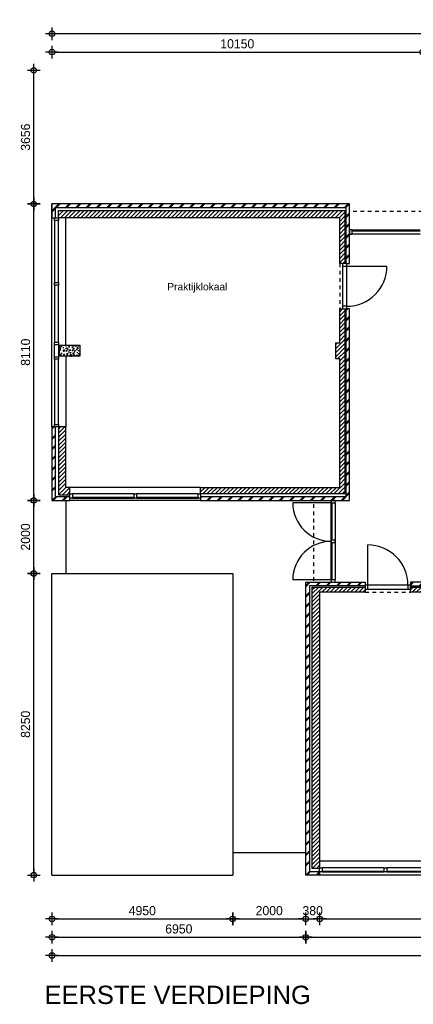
# Model space of a CAD drawing. Header units: millimetres. Extents: x 19739 to 200370, y 9101 to 232948.
# Tile 36 of 39: x 134393 to 145173, y 206010 to 232948. Entities that reach past the tile are written whole.
import ezdxf

# ---------------------------------------------------------------- set-up
doc = ezdxf.new("R2010")
doc.units = ezdxf.units.MM
doc.header["$LTSCALE"] = 100
doc.linetypes.add('HIDDEN1', pattern=[2, 1, -1])
for name, color, linetype in [('ALG18', 1, 'Continuous'), ('BET25', 2, 'Continuous'), ('HATCH', 1, 'Continuous'), ('INRICHTING', 1, 'Continuous'), ('KOZ18', 1, 'Continuous'), ('KOZ25', 2, 'Continuous'), ('MAAT', 1, 'Continuous'), ('MET18', 1, 'Continuous'), ('MET25', 2, 'Continuous'), ('STIP18', 1, 'HIDDEN1')]:
    doc.layers.add(name, color=color, linetype=linetype)
doc.styles.add('Arial', font='ARIAL.TTF')
doc.styles.add('TSFONT', font='tsfont.shx')
doc.dimstyles.new('MS-100', dxfattribs={"dimscale": 100, "dimtxt": 2.5, "dimasz": 1, "dimexe": 2, "dimexo": 3, "dimgap": 1, "dimtad": 1, "dimdec": 0, "dimzin": 1, "dimdsep": 46, "dimtxsty": 'TSFONT', "dimblk": 'CIRKEL', "dimcen": 1, "dimse1": 1, "dimse2": 1, "dimclrd": 1, "dimclre": 1, "dimclrt": 3, "dimadec": 0, "dimazin": 0, "dimtfac": 1.2, "dimtdec": 0, "dimtix": 1, "dimtmove": 2, "dimatfit": 3, "dimldrblk": 'CIRKEL', "dimfxl": 0, "dimtolj": 1, "dimtzin": 1, "dimarcsym": 0})

# ---------------------------------------------------------------- blocks, each defined once
blk = doc.blocks.new('CIRKEL')
for p, q in [((-1.75, 0), (1.75, 0)), ((0, -1.75), (0, 1.75))]:
    blk.add_line(p, q)
blk.add_circle((0, 0), 0.75)
blk = doc.blocks.new('*D63')
at = {"layer": 'Defpoints', "color": 0}
for p in [(135277, 209546), (160747, 208646), (160747, 207346)]:
    blk.add_point(p, dxfattribs=at)
at = {"layer": 'MAAT', "color": 1, "lineweight": -2}
blk.add_line((135377, 207346), (160647, 207346), dxfattribs=at)
at = {"layer": 'MAAT', "color": 1, "lineweight": -2, "xscale": 100, "yscale": 100, "zscale": 100, "rotation": 180}
blk.add_blockref('CIRKEL', (135277, 207346), dxfattribs=at)
at = {"layer": 'MAAT', "color": 1, "lineweight": -2, "xscale": 100, "yscale": 100, "zscale": 100}
blk.add_blockref('CIRKEL', (160747, 207346), dxfattribs=at)
at = {"layer": 'MAAT', "color": 3, "insert": (148012, 207571), "char_height": 250, "attachment_point": 5, "style": 'TSFONT'}
blk.add_mtext('\\A1;25470', dxfattribs=at)
blk = doc.blocks.new('*D64')
at = {"layer": 'Defpoints', "color": 0}
for p in [(135277, 209546), (140227, 209546), (140227, 208346)]:
    blk.add_point(p, dxfattribs=at)
at = {"layer": 'MAAT', "color": 1, "lineweight": -2}
blk.add_line((135377, 208346), (140127, 208346), dxfattribs=at)
at = {"layer": 'MAAT', "color": 1, "lineweight": -2, "xscale": 100, "yscale": 100, "zscale": 100, "rotation": 180}
blk.add_blockref('CIRKEL', (135277, 208346), dxfattribs=at)
at = {"layer": 'MAAT', "color": 1, "lineweight": -2, "xscale": 100, "yscale": 100, "zscale": 100}
blk.add_blockref('CIRKEL', (140227, 208346), dxfattribs=at)
at = {"layer": 'MAAT', "color": 3, "insert": (137752, 208571), "char_height": 250, "attachment_point": 5, "style": 'TSFONT'}
blk.add_mtext('\\A1;4950', dxfattribs=at)
blk = doc.blocks.new('*D65')
at = {"layer": 'Defpoints', "color": 0}
for p in [(140227, 208346), (142227, 208346), (142227, 208346)]:
    blk.add_point(p, dxfattribs=at)
at = {"layer": 'MAAT', "color": 1, "lineweight": -2}
blk.add_line((140327, 208346), (142127, 208346), dxfattribs=at)
at = {"layer": 'MAAT', "color": 1, "lineweight": -2, "xscale": 100, "yscale": 100, "zscale": 100, "rotation": 180}
blk.add_blockref('CIRKEL', (140227, 208346), dxfattribs=at)
at = {"layer": 'MAAT', "color": 1, "lineweight": -2, "xscale": 100, "yscale": 100, "zscale": 100}
blk.add_blockref('CIRKEL', (142227, 208346), dxfattribs=at)
at = {"layer": 'MAAT', "color": 3, "insert": (141227, 208571), "char_height": 250, "attachment_point": 5, "style": 'TSFONT'}
blk.add_mtext('\\A1;2000', dxfattribs=at)
blk = doc.blocks.new('*D66')
at = {"layer": 'Defpoints', "color": 0}
for p in [(150487, 208346), (142227, 208046), (150487, 207846)]:
    blk.add_point(p, dxfattribs=at)
at = {"layer": 'MAAT', "color": 1, "lineweight": -2}
blk.add_line((142327, 207846), (150387, 207846), dxfattribs=at)
at = {"layer": 'MAAT', "color": 1, "lineweight": -2, "xscale": 100, "yscale": 100, "zscale": 100, "rotation": 180}
blk.add_blockref('CIRKEL', (142227, 207846), dxfattribs=at)
at = {"layer": 'MAAT', "color": 1, "lineweight": -2, "xscale": 100, "yscale": 100, "zscale": 100}
blk.add_blockref('CIRKEL', (150487, 207846), dxfattribs=at)
at = {"layer": 'MAAT', "color": 3, "insert": (146357, 208071), "char_height": 250, "attachment_point": 5, "style": 'TSFONT'}
blk.add_mtext('\\A1;8260', dxfattribs=at)
blk = doc.blocks.new('*D69')
at = {"layer": 'Defpoints', "color": 0}
for p in [(135277, 208346), (142227, 207846), (142227, 207846)]:
    blk.add_point(p, dxfattribs=at)
at = {"layer": 'MAAT', "color": 1, "lineweight": -2}
blk.add_line((135377, 207846), (142127, 207846), dxfattribs=at)
at = {"layer": 'MAAT', "color": 1, "lineweight": -2, "xscale": 100, "yscale": 100, "zscale": 100, "rotation": 180}
blk.add_blockref('CIRKEL', (135277, 207846), dxfattribs=at)
at = {"layer": 'MAAT', "color": 1, "lineweight": -2, "xscale": 100, "yscale": 100, "zscale": 100}
blk.add_blockref('CIRKEL', (142227, 207846), dxfattribs=at)
at = {"layer": 'MAAT', "color": 3, "insert": (138752, 208071), "char_height": 250, "attachment_point": 5, "style": 'TSFONT'}
blk.add_mtext('\\A1;6950', dxfattribs=at)
blk = doc.blocks.new('*D70')
at = {"layer": 'Defpoints', "color": 0}
for p in [(142227, 208346), (142607, 208346), (142607, 208346)]:
    blk.add_point(p, dxfattribs=at)
at = {"layer": 'MAAT', "color": 1, "lineweight": -2}
for p, q in [((142127, 208346), (142027, 208346)), ((142227, 208346), (142607, 208346)), ((142707, 208346), (142807, 208346))]:
    blk.add_line(p, q, dxfattribs=at)
at = {"layer": 'MAAT', "color": 1, "lineweight": -2, "xscale": 100, "yscale": 100, "zscale": 100}
blk.add_blockref('CIRKEL', (142227, 208346), dxfattribs=at)
at = {"layer": 'MAAT', "color": 1, "lineweight": -2, "xscale": 100, "yscale": 100, "zscale": 100, "rotation": 180}
blk.add_blockref('CIRKEL', (142607, 208346), dxfattribs=at)
at = {"layer": 'MAAT', "color": 3, "insert": (142417, 208571), "char_height": 250, "attachment_point": 5, "style": 'TSFONT'}
blk.add_mtext('\\A1;380', dxfattribs=at)
blk = doc.blocks.new('*D71')
at = {"layer": 'Defpoints', "color": 0}
for p in [(142607, 208346), (150107, 208346), (150107, 208346)]:
    blk.add_point(p, dxfattribs=at)
at = {"layer": 'MAAT', "color": 1, "lineweight": -2}
blk.add_line((142707, 208346), (150007, 208346), dxfattribs=at)
at = {"layer": 'MAAT', "color": 1, "lineweight": -2, "xscale": 100, "yscale": 100, "zscale": 100, "rotation": 180}
blk.add_blockref('CIRKEL', (142607, 208346), dxfattribs=at)
at = {"layer": 'MAAT', "color": 1, "lineweight": -2, "xscale": 100, "yscale": 100, "zscale": 100}
blk.add_blockref('CIRKEL', (150107, 208346), dxfattribs=at)
at = {"layer": 'MAAT', "color": 3, "insert": (146357, 208571), "char_height": 250, "attachment_point": 5, "style": 'TSFONT'}
blk.add_mtext('\\A1;7500', dxfattribs=at)
blk = doc.blocks.new('*D82')
at = {"layer": 'Defpoints', "color": 0}
for p in [(134779, 217796), (135277, 217796), (135277, 209546)]:
    blk.add_point(p, dxfattribs=at)
at = {"layer": 'MAAT', "color": 1, "lineweight": -2}
blk.add_line((134779, 209646), (134779, 217696), dxfattribs=at)
at = {"layer": 'MAAT', "color": 1, "lineweight": -2, "xscale": 100, "yscale": 100, "zscale": 100}
for p, rotation in [((134779, 217796), 90), ((134779, 209546), 270)]:
    blk.add_blockref('CIRKEL', p, dxfattribs=dict(at, rotation=rotation))
at = {"layer": 'MAAT', "color": 3, "insert": (134554, 213671), "char_height": 250, "attachment_point": 5, "rotation": 90, "style": 'TSFONT'}
blk.add_mtext('\\A1;8250', dxfattribs=at)
blk = doc.blocks.new('*D83')
at = {"layer": 'Defpoints', "color": 0}
for p in [(134779, 219796), (135277, 219796), (135277, 217796)]:
    blk.add_point(p, dxfattribs=at)
at = {"layer": 'MAAT', "color": 1, "lineweight": -2}
blk.add_line((134779, 217896), (134779, 219696), dxfattribs=at)
at = {"layer": 'MAAT', "color": 1, "lineweight": -2, "xscale": 100, "yscale": 100, "zscale": 100}
for p, rotation in [((134779, 219796), 90), ((134779, 217796), 270)]:
    blk.add_blockref('CIRKEL', p, dxfattribs=dict(at, rotation=rotation))
at = {"layer": 'MAAT', "color": 3, "insert": (134554, 218796), "char_height": 250, "attachment_point": 5, "rotation": 90, "style": 'TSFONT'}
blk.add_mtext('\\A1;2000', dxfattribs=at)
blk = doc.blocks.new('*D84')
at = {"layer": 'Defpoints', "color": 0}
for p in [(134779, 227906), (135277, 227906), (135277, 219796)]:
    blk.add_point(p, dxfattribs=at)
at = {"layer": 'MAAT', "color": 1, "lineweight": -2}
blk.add_line((134779, 219896), (134779, 227806), dxfattribs=at)
at = {"layer": 'MAAT', "color": 1, "lineweight": -2, "xscale": 100, "yscale": 100, "zscale": 100}
for p, rotation in [((134779, 227906), 90), ((134779, 219796), 270)]:
    blk.add_blockref('CIRKEL', p, dxfattribs=dict(at, rotation=rotation))
at = {"layer": 'MAAT', "color": 3, "insert": (134554, 223851), "char_height": 250, "attachment_point": 5, "rotation": 90, "style": 'TSFONT'}
blk.add_mtext('\\A1;8110', dxfattribs=at)
blk = doc.blocks.new('*D85')
at = {"layer": 'Defpoints', "color": 0}
for p in [(134779, 231562), (145427, 231562), (135277, 227906)]:
    blk.add_point(p, dxfattribs=at)
at = {"layer": 'MAAT', "color": 1, "lineweight": -2}
blk.add_line((134779, 228006), (134779, 231462), dxfattribs=at)
at = {"layer": 'MAAT', "color": 1, "lineweight": -2, "xscale": 100, "yscale": 100, "zscale": 100}
for p, rotation in [((134779, 231562), 90), ((134779, 227906), 270)]:
    blk.add_blockref('CIRKEL', p, dxfattribs=dict(at, rotation=rotation))
at = {"layer": 'MAAT', "color": 3, "insert": (134554, 229734), "char_height": 250, "attachment_point": 5, "rotation": 90, "style": 'TSFONT'}
blk.add_mtext('\\A1;3656', dxfattribs=at)
blk = doc.blocks.new('*D88')
at = {"layer": 'Defpoints', "color": 0}
for p in [(145427, 232062), (135277, 227906), (145427, 227906)]:
    blk.add_point(p, dxfattribs=at)
at = {"layer": 'MAAT', "color": 1, "lineweight": -2}
blk.add_line((135377, 232062), (145327, 232062), dxfattribs=at)
at = {"layer": 'MAAT', "color": 1, "lineweight": -2, "xscale": 100, "yscale": 100, "zscale": 100, "rotation": 180}
blk.add_blockref('CIRKEL', (135277, 232062), dxfattribs=at)
at = {"layer": 'MAAT', "color": 1, "lineweight": -2, "xscale": 100, "yscale": 100, "zscale": 100}
blk.add_blockref('CIRKEL', (145427, 232062), dxfattribs=at)
at = {"layer": 'MAAT', "color": 3, "insert": (140352, 232287), "char_height": 250, "attachment_point": 5, "style": 'TSFONT'}
blk.add_mtext('\\A1;10150', dxfattribs=at)
blk = doc.blocks.new('*D89')
at = {"layer": 'Defpoints', "color": 0}
for p in [(135277, 232562), (135277, 227906), (160717, 224722)]:
    blk.add_point(p, dxfattribs=at)
at = {"layer": 'MAAT', "color": 1, "lineweight": -2}
blk.add_line((160617, 232562), (135377, 232562), dxfattribs=at)
at = {"layer": 'MAAT', "color": 1, "lineweight": -2, "xscale": 100, "yscale": 100, "zscale": 100, "rotation": 180}
blk.add_blockref('CIRKEL', (135277, 232562), dxfattribs=at)
at = {"layer": 'MAAT', "color": 1, "lineweight": -2, "xscale": 100, "yscale": 100, "zscale": 100}
blk.add_blockref('CIRKEL', (160717, 232562), dxfattribs=at)
at = {"layer": 'MAAT', "color": 3, "insert": (147997, 232787), "char_height": 250, "attachment_point": 5, "style": 'TSFONT'}
blk.add_mtext('\\A1;25440', dxfattribs=at)

msp = doc.modelspace()

# ---------------------------------------------------------------- hatches: boundary and pattern name
at = {"layer": 'HATCH'}
h = msp.add_hatch(dxfattribs=at)
h.set_pattern_fill('METSELWERK', color=256, style=0)
h.set_pattern_definition([(45, (135277.33, 219796.05), (-141.4214, 141.4214), []), (45, (135877.33, 219796.05), (-141.4214, 141.4214), [])])
h.paths.add_polyline_path([(143427.3, 227906.1), (135277.3, 227906.1), (135277.3, 227526.1), (135377.3, 227526.1), (135377.3, 227806.1), (143327.3, 227806.1), (143327.3, 226276.1), (143427.3, 226276.1)])
h.paths.add_polyline_path([(143427.3, 225038.1), (143327.3, 225038.1), (143327.3, 219896.1), (139347.3, 219896.1), (139347.3, 219796.1), (143427.3, 219796.1)])
h.paths.add_polyline_path([(135377.3, 221806.1), (135343.3, 221806.1), (135277.3, 221806.1), (135277.3, 219796.1), (135767.3, 219796.1), (135767.3, 219896.1), (135377.3, 219896.1)])
h = msp.add_hatch(dxfattribs=at)
h.set_pattern_fill('ANSI31', color=256, scale=25, style=0)
h.set_pattern_definition([(45, (135457.33, 219953.05), (-56.1266, 56.1266), [])])
h.paths.add_polyline_path([(143297.3, 227726.1), (135457.3, 227726.1), (135457.3, 227526.1), (143157.3, 227526.1), (143157.3, 226276.1), (143297.3, 226276.1)])
h.paths.add_polyline_path([(143297.3, 225038.1), (143157.3, 225038.1), (143157.3, 224106.1), (143047.3, 224106.1), (143047.3, 223666.1), (143157.3, 223666.1), (143157.3, 220153.1), (139347.3, 220153.1), (139347.3, 219973.1), (143297.3, 219973.1)])
h.paths.add_polyline_path([(135767.3, 220153.1), (135657.3, 220153.1), (135657.3, 221806.1), (135457.3, 221806.1), (135457.3, 219953.1), (135767.3, 219953.1), (135767.3, 219973.1)])
h = msp.add_hatch(dxfattribs=at)
h.set_pattern_fill('AR-CONC', color=256, angle=-90, style=0)
h.set_pattern_definition([(320, (135487.33, 224042.05), (-15.94, -182.185), [19.05, -209.55]), (265, (135487.33, 224042.05), (191.057, 35.243), [15.24, -167.64]), (10.45, (135486, 224026.87), (175.117, -146.94), [16.19, -178.09]), (316.184, (135538.13, 224042.05), (-42.04, -271.08), [28.575, -314.325]), (6.636, (135534.63, 224019.46), (247.43, -237.4), [24.285, -267.135]), (261.184, (135538.13, 224042.05), (247.43, -237.4), [22.86, -251.46]), (291, (135525.43, 224016.65), (-102.266, -151.615), [19.05, -209.55]), (236, (135525.43, 224016.65), (184.19, -61.8), [15.24, -167.64]), (341.45, (135516.9, 224004.02), (81.923, -213.416), [16.19, -178.09]), (307.5, (135487.33, 224042.05), (84.555, -3.0886), [0, -165.608, 0, -170.18, 0, -168.275]), (277.5, (135487.33, 224042.05), (100.18, -66.82), [0, -97.028, 0, -161.798, 0, -64.135]), (237.5, (135487.33, 224098.694), (-5.729, -135.5906), [0, -63.5, 0, -198.12, 0, -262.89]), (227.5, (135487.33, 224124.09), (25.426, -148.13), [0, -82.55, 0, -131.572, 0, -186.69])])
h.paths.add_polyline_path([(135487.3, 224042.1), (135487.3, 223742.1), (136037.3, 223742.1), (136037.3, 224042.1)])
h = msp.add_hatch(dxfattribs=at)
h.set_pattern_fill('METSELWERK', color=256, style=0)
h.set_pattern_definition([(45, (142227.33, 209546.05), (-141.4214, 141.4214), []), (45, (142827.33, 209546.05), (-141.4214, 141.4214), [])])
h.paths.add_polyline_path([(143857.3, 217556.1), (142227.3, 217556.1), (142227.3, 209546.1), (142607.3, 209546.1), (142607.3, 209646.1), (142327.3, 209646.1), (142327.3, 217456.1), (143857.3, 217456.1), (143857.3, 217478.1)])
h.paths.add_polyline_path([(146728.8, 217556.1), (145095.3, 217556.1), (145095.3, 217456.1), (146728.8, 217456.1), (146728.8, 217478.1)])
h.paths.add_polyline_path([(150484.3, 217556.1), (147966.8, 217556.1), (147966.8, 217456.1), (150384.3, 217456.1), (150384.3, 213516.1), (150484.3, 213516.1)])
h.paths.add_polyline_path([(150487.3, 209926.1), (150387.3, 209926.1), (150387.3, 209646.1), (148307.3, 209646.1), (148307.3, 209632.1), (148307.3, 209546.1), (150487.3, 209546.1)])
h = msp.add_hatch(dxfattribs=at)
h.set_pattern_fill('ANSI31', color=256, scale=25, style=0)
h.set_pattern_definition([(45, (142407.33, 209726.05), (-56.1266, 56.1266), [])])
h.paths.add_polyline_path([(143857.3, 217426.1), (142407.3, 217426.1), (142407.3, 209726.1), (142607.3, 209726.1), (142607.3, 217286.1), (143857.3, 217286.1)])
h.paths.add_polyline_path([(146728.8, 217426.1), (145095.3, 217426.1), (145095.3, 217364.1), (145095.3, 217286.1), (146027.3, 217286.1), (146027.3, 217176.1), (146467.3, 217176.1), (146467.3, 217286.1), (146728.8, 217286.1)])
h.paths.add_polyline_path([(150307.3, 217426.1), (147966.8, 217426.1), (147966.8, 217364.1), (147966.8, 217286.1), (150107.3, 217286.1), (150107.3, 213516.1), (150307.3, 213516.1)])
h.paths.add_polyline_path([(150307.3, 209926.1), (150287.3, 209926.1), (148307.3, 209926.1), (148307.3, 209726.1), (150307.3, 209726.1)])

# ---------------------------------------------------------------- linework, layer by layer
at = {"layer": 'ALG18'}
msp.add_lwpolyline([(135657.3, 217796.1), (140227.3, 217796.1), (140227.3, 210156.1)], dxfattribs=at)
at = {"layer": 'BET25'}
msp.add_lwpolyline([(135487.3, 223742.1), (135487.3, 224042.1), (136037.3, 224042.1), (136037.3, 223742.1)], close=True, dxfattribs=at)
at = {"layer": 'INRICHTING'}
for p, q in [((143349.3, 226207.1), (144449.3, 226207.1)), ((142923.3, 219727.1), (141872.3, 219727.1)), ((143926.3, 217478.1), (143926.3, 218578.1)), ((142923.3, 217625.1), (141872.3, 217625.1))]:
    msp.add_line(p, q, dxfattribs=at)
for centre, radius, start, end in [((143349.3, 226207.1), 1100, 270, 0), ((142923.3, 219727.1), 1051, 180, 270), ((142923.3, 217625.1), 1051, 90, 180), ((143926.3, 217478.1), 1100, 0, 90)]:
    msp.add_arc(centre, radius, start, end, dxfattribs=at)
at = {"layer": 'KOZ18'}
for p, q in [((135343.3, 227457.1), (135343.3, 225757.1)), ((135357.3, 225757.1), (135357.3, 227457.1)), ((135457.3, 225757.1), (135457.3, 227457.1)), ((143496.3, 227196.1), (145358.3, 227196.1)), ((143496.3, 227172.1), (145358.3, 227172.1)), ((145358.3, 227082.1), (143496.3, 227082.1)), ((143235.3, 226207.1), (143235.3, 225107.1)), ((143349.3, 225107.1), (143349.3, 226207.1)), ((135343.3, 225688.1), (135343.3, 224121.5)), ((135357.3, 224121.5), (135357.3, 225688.1)), ((135457.3, 224121.5), (135457.3, 225688.1)), ((135343.3, 223658.5), (135343.3, 221875.1)), ((135357.3, 221875.1), (135357.3, 223658.5)), ((135457.3, 221875.1), (135457.3, 223658.5)), ((137527.8, 219973.1), (135836.3, 219973.1)), ((137527.8, 219873.1), (135836.3, 219873.1)), ((135836.3, 219859.1), (137527.8, 219859.1)), ((139278.3, 219973.1), (137596.8, 219973.1)), ((139278.3, 219873.1), (137596.8, 219873.1)), ((137596.8, 219859.1), (139278.3, 219859.1)), ((142923.3, 217625.1), (142923.3, 219727.1)), ((142947.3, 218710.6), (142947.3, 219727.1)), ((143037.3, 219727.1), (143037.3, 217625.1)), ((142947.3, 217625.1), (142947.3, 218641.6)), ((145026.3, 217478.1), (143926.3, 217478.1)), ((143926.3, 217364.1), (145026.3, 217364.1)), ((144376.3, 209746.1), (142676.3, 209746.1)), ((144376.3, 209646.1), (142676.3, 209646.1)), ((142676.3, 209632.1), (144376.3, 209632.1)), ((146125.3, 209746.1), (144445.3, 209746.1)), ((146125.3, 209646.1), (144445.3, 209646.1)), ((144445.3, 209632.1), (146125.3, 209632.1))]:
    msp.add_line(p, q, dxfattribs=at)
at = {"layer": 'KOZ25'}
for p, q in [((143926.3, 217478.1), (143857.3, 217478.1)), ((143857.3, 217478.1), (143857.3, 217364.1)), ((143926.3, 217364.1), (143926.3, 217478.1)), ((145095.3, 217478.1), (145026.3, 217478.1)), ((145026.3, 217478.1), (145026.3, 217364.1)), ((145095.3, 217364.1), (145095.3, 217478.1)), ((143857.3, 217364.1), (143926.3, 217364.1)), ((145026.3, 217364.1), (145095.3, 217364.1))]:
    msp.add_line(p, q, dxfattribs=at)
for points in [[(135457.3, 227457.1), (135343.3, 227457.1), (135343.3, 227526.1), (135457.3, 227526.1)], [(143496.3, 227082.1), (143496.3, 227196.1), (143427.3, 227196.1), (143427.3, 227082.1)], [(143235.3, 226207.1), (143349.3, 226207.1), (143349.3, 226276.1), (143235.3, 226276.1)], [(135457.3, 225688.1), (135343.3, 225688.1), (135343.3, 225757.1), (135457.3, 225757.1)], [(143235.3, 225038.1), (143349.3, 225038.1), (143349.3, 225107.1), (143235.3, 225107.1)], [(135457.3, 224052.5), (135343.3, 224052.5), (135343.3, 224121.5), (135457.3, 224121.5)], [(135343.2, 223693), (135343.2, 224087), (135338.2, 224087), (135338.2, 223693)], [(135462.3, 223693), (135462.3, 224087), (135457.3, 224087), (135457.3, 223693)], [(135457.3, 223658.5), (135343.3, 223658.5), (135343.3, 223727.5), (135457.3, 223727.5)], [(135457.3, 221806.1), (135343.3, 221806.1), (135343.3, 221875.1), (135457.3, 221875.1)], [(135836.3, 219973.1), (135836.3, 219859.1), (135767.3, 219859.1), (135767.3, 219973.1)], [(137596.8, 219973.1), (137596.8, 219859.1), (137527.8, 219859.1), (137527.8, 219973.1)], [(139347.3, 219973.1), (139347.3, 219859.1), (139278.3, 219859.1), (139278.3, 219973.1)], [(143037.3, 219796.1), (142923.3, 219796.1), (142923.3, 219727.1), (143037.3, 219727.1)], [(143037.3, 218710.6), (142923.3, 218710.6), (142923.3, 218641.6), (143037.3, 218641.6)], [(143037.3, 217625.1), (142923.3, 217625.1), (142923.3, 217556.1), (143037.3, 217556.1)], [(142676.3, 209746.1), (142676.3, 209632.1), (142607.3, 209632.1), (142607.3, 209746.1)], [(144445.3, 209746.1), (144445.3, 209632.1), (144376.3, 209632.1), (144376.3, 209746.1)]]:
    msp.add_lwpolyline(points, close=True, dxfattribs=at)
at = {"layer": 'MET18'}
for p, q in [((143427.3, 227906.1), (143427.3, 227906.1)), ((135277.3, 221806.1), (135277.3, 227526.1)), ((139347.3, 219796.1), (135767.3, 219796.1)), ((142227.3, 217696.1), (142227.3, 217696.1)), ((142227.3, 210156.1), (140227.3, 210156.1)), ((140227.3, 210156.1), (140227.3, 209646.1)), ((140227.3, 209646.1), (140227.3, 209546.1)), ((140227.3, 209646.1), (140227.3, 209646.1)), ((135277.3, 209546.1), (140227.3, 209546.1)), ((148307.3, 209546.1), (142607.3, 209546.1))]:
    msp.add_line(p, q, dxfattribs=at)
for points in [[(135277.3, 227526.1), (135277.3, 227526.1), (135277.3, 227906.1), (135277.3, 227906.1)], [(143427.3, 225038.1), (143327.3, 225038.1), (143327.3, 219896.1), (139347.3, 219896.1), (139347.3, 219796.1), (143427.3, 219796.1)], [(135767.3, 219896.1), (135377.3, 219896.1), (135377.3, 221806.1), (135277.3, 221806.1), (135277.3, 219796.1), (135767.3, 219796.1)], [(142227.3, 209546.1), (142227.3, 217556.1), (143857.3, 217556.1), (143857.3, 217456.1), (142327.3, 217456.1), (142327.3, 209646.1), (142607.3, 209646.1), (142607.3, 209546.1)], [(146728.8, 217456.1), (146728.8, 217556.1), (145095.3, 217556.1), (145095.3, 217456.1)]]:
    msp.add_lwpolyline(points, close=True, dxfattribs=at)
for points in [[(143327.3, 226276.1), (143427.3, 226276.1), (143427.3, 227906.1), (135277.3, 227906.1), (135277.3, 227526.1), (135377.3, 227526.1), (135377.3, 227806.1), (143327.3, 227806.1), (143327.3, 226276.1)], [(135657.3, 219796.1), (135657.3, 217796.1)], [(135277.3, 209546.1), (135277.3, 217796.1), (135657.3, 217796.1)]]:
    msp.add_lwpolyline(points, dxfattribs=at)
at = {"layer": 'MET25'}
for p, q in [((135657.3, 224042.1), (135657.3, 227526.1)), ((135657.3, 223742.1), (135657.3, 221806.1)), ((139347.3, 220153.1), (135767.3, 220153.1)), ((146177.3, 209926.1), (142607.3, 209926.1))]:
    msp.add_line(p, q, dxfattribs=at)
for points in [[(143157.3, 226276.1), (143157.3, 227526.1), (135457.3, 227526.1), (135457.3, 227726.1), (143297.3, 227726.1), (143297.3, 226276.1)], [(135767.3, 220153.1), (135657.3, 220153.1), (135657.3, 221806.1), (135457.3, 221806.1), (135457.3, 219953.1), (135767.3, 219953.1)], [(142607.3, 217286.1), (142607.3, 209726.1), (142407.3, 209726.1), (142407.3, 217426.1), (143857.3, 217426.1), (143857.3, 217286.1)], [(146728.8, 217426.1), (146728.8, 217286.1), (146467.3, 217286.1), (146467.3, 217176.1), (146027.3, 217176.1), (146027.3, 217286.1), (145095.3, 217286.1), (145095.3, 217426.1)]]:
    msp.add_lwpolyline(points, close=True, dxfattribs=at)
msp.add_lwpolyline([(143297.3, 225038.1), (143297.3, 219973.1), (139347.3, 219973.1), (139347.3, 220153.1), (143157.3, 220153.1), (143157.3, 223666.1), (143047.3, 223666.1), (143047.3, 224106.1), (143157.3, 224106.1), (143157.3, 225038.1), (143297.3, 225038.1)], dxfattribs=at)
at = {"layer": 'STIP18'}
for p, q in [((145427.3, 227696.1), (143427.3, 227696.1)), ((143157.3, 226276.1), (143157.3, 225038.1)), ((142437.3, 219696.1), (142437.3, 217556.1)), ((143857.3, 217286.1), (145095.3, 217286.1))]:
    msp.add_line(p, q, dxfattribs=at)

# ---------------------------------------------------------------- texts
at = {"layer": 'KOZ25', "style": 'Arial'}
msp.add_text('EERSTE VERDIEPING', height=500, dxfattribs=at).set_placement((135071.8, 206019.1))
at = {"layer": 'KOZ25', "insert": (138436, 225743), "char_height": 200, "width": 1511.78, "attachment_point": 1, "style": 'Arial'}
msp.add_mtext('Praktijklokaal', dxfattribs=at)

# ---------------------------------------------------------------- dimensions: what is measured, and where the dimension line sits
at = {"layer": 'MAAT'}
for base, p1, p2, picture, middle in [((135277.3, 232562.1), (160717.3, 224722.1), (135277.3, 227906.1), '*D89', (147997.3, 232787.1)), ((145427.3, 232062.1), (135277.3, 227906.1), (145427.3, 227906.1), '*D88', (140352.3, 232287.1)), ((160747.3, 207346.1), (135277.3, 209546.1), (160747.3, 208646.1), '*D63', (148012.3, 207571.1)), ((140227.3, 208346.1), (135277.3, 209546.1), (140227.3, 209546.1), '*D64', (137752.3, 208571.1)), ((142227.3, 208346.1), (140227.3, 208346.1), (142227.3, 208346.1), '*D65', (141227.3, 208571.1)), ((142607.3, 208346.1), (142227.3, 208346.1), (142607.3, 208346.1), '*D70', (142417.3, 208571.1)), ((150107.3, 208346.1), (142607.3, 208346.1), (150107.3, 208346.1), '*D71', (146357.3, 208571.1)), ((142227.3, 207846.1), (135277.3, 208346.1), (142227.3, 207846.1), '*D69', (138752.3, 208071.1)), ((150487.3, 207846.1), (142227.3, 208046.1), (150487.3, 208346.1), '*D66', (146357.3, 208071.1))]:
    dim = msp.add_linear_dim(base=base, p1=p1, p2=p2, dimstyle='MS-100', dxfattribs=at)
    dim.commit()
    dim.dimension.update_dxf_attribs({"geometry": picture, "text_midpoint": middle})
for base, p1, p2, picture, middle in [((134779.1, 231562.1), (135277.3, 227906.1), (145427.3, 231562.1), '*D85', (134554.1, 229734.1)), ((134779.1, 227906.1), (135277.3, 219796.1), (135277.3, 227906.1), '*D84', (134554.1, 223851.1)), ((134779.1, 219796.1), (135277.3, 217796.1), (135277.3, 219796.1), '*D83', (134554.1, 218796.1)), ((134779.1, 217796.1), (135277.3, 209546.1), (135277.3, 217796.1), '*D82', (134554.1, 213671.1))]:
    dim = msp.add_linear_dim(base=base, p1=p1, p2=p2, angle=90, dimstyle='MS-100', dxfattribs=at)
    dim.commit()
    dim.dimension.update_dxf_attribs({"geometry": picture, "text_midpoint": middle})

doc.saveas('drawing.dxf')
